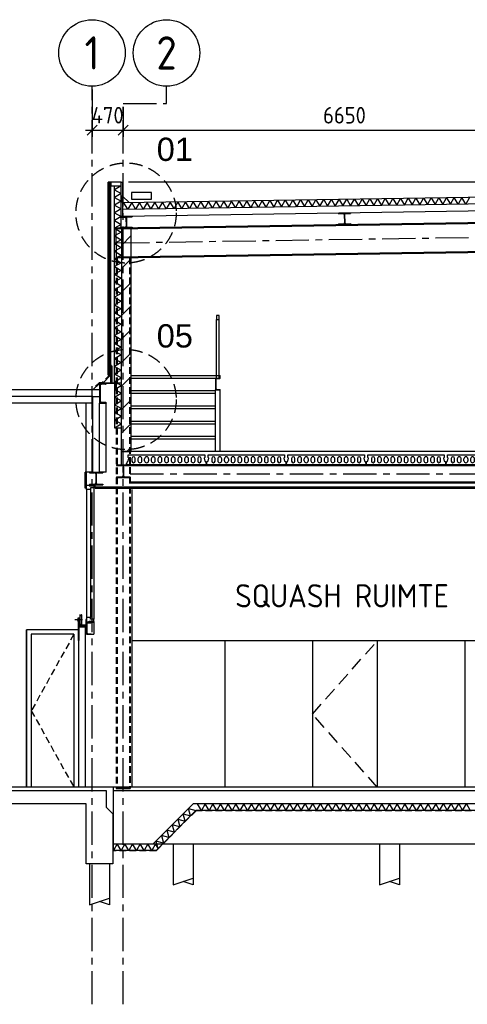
# Model space of a CAD drawing. Extents: x -2500 to 56900, y -500 to 41500.
# Tile 2 of 19: x 10655 to 17383, y 7612 to 22422. Entities that reach past the tile are written whole.
import ezdxf
from ezdxf.enums import TextEntityAlignment as Align

# ---------------------------------------------------------------- set-up
doc = ezdxf.new("R2010")
doc.units = 0
doc.header["$LTSCALE"] = 400
doc.header["$MEASUREMENT"] = 0
doc.header["$PDMODE"] = 1
doc.header["$PDSIZE"] = -15
for name, pattern in [('CENTER', [2, 1.25, -0.25, 0.25, -0.25]), ('DASHED', [0.75, 0.5, -0.25]), ('HIDDEN', [0.375, 0.25, -0.125])]:
    doc.linetypes.add(name, pattern=pattern)
doc.layers.get('0').update_dxf_attribs({"color": 6, "linetype": 'CONTINUOUS'})
doc.layers.get('Defpoints').update_dxf_attribs({"linetype": 'CONTINUOUS'})
for name, color, linetype in [('1002-B', 1, 'CONTINUOUS'), ('1004-B', 1, 'CONTINUOUS'), ('1005-B', 7, 'CONTINUOUS'), ('1006-B', 7, 'CONTINUOUS'), ('1010-B', 2, 'CONTINUOUS'), ('2110-B', 15, 'CONTINUOUS'), ('2200-B', 7, 'CONTINUOUS'), ('2310-B', 15, 'CONTINUOUS'), ('2400-B', 14, 'CONTINUOUS'), ('2800-B', 4, 'CONTINUOUS'), ('3200-B', 40, 'CONTINUOUS'), ('3800-B', 40, 'CONTINUOUS'), ('4200-B', 142, 'CONTINUOUS'), ('4300-B', 142, 'CONTINUOUS'), ('4500-B', 142, 'CONTINUOUS'), ('B03', 7, 'CONTINUOUS')]:
    doc.layers.add(name, color=color, linetype=linetype)
doc.styles.add('ARIAL', font='arial.ttf')
doc.styles.get("Standard").update_dxf_attribs({"font": 'ISOCP.shx'})
doc.dimstyles.get("Standard").update_dxf_attribs({"dimtxt": 0.18, "dimasz": 0.18, "dimexe": 0.18, "dimexo": 0.0625, "dimgap": 0.09, "dimtad": 0, "dimtih": 1, "dimtoh": 1, "dimdec": 0, "dimzin": 0, "dimdsep": 46, "dimtxsty": 'Standard', "dimcen": 0.09, "dimadec": 0, "dimazin": 0, "dimtfac": 1, "dimtdec": 0, "dimtofl": 0, "dimtmove": 2, "dimatfit": 3, "dimfxl": 0, "dimtolj": 1, "dimtzin": 0, "dimarcsym": 0})

# ---------------------------------------------------------------- blocks, each defined once
blk = doc.blocks.new('STDBCC12')
at = {"color": 0, "linetype": 'ByBlock', "lineweight": 25}
for p, q in [((0, 0), (100, 0)), ((0, 0), (0, -300)), ((100, 0), (100, -5)), ((10, -34), (10, -266)), ((93, -13), (25, -18)), ((93, -287), (25, -282)), ((100, -295), (100, -300)), ((0, -300), (100, -300))]:
    blk.add_line(p, q, dxfattribs=at)
for centre, radius, start, end in [((26, -34), 16, 94.5739, 180), ((92, -5), 8, 274.5739, 0), ((26, -266), 16, 180.0001, 265.4261), ((92, -295), 8, 359.9996, 85.4261)]:
    blk.add_arc(centre, radius, start, end, dxfattribs=at)
blk = doc.blocks.new('_Oblique')
at = {"color": 0, "linetype": 'ByBlock', "lineweight": -2}
blk.add_line((-0.5, -0.5), (0.5, 0.5), dxfattribs=at)
blk = doc.blocks.new('*D23')
at = {"layer": '1002-B', "color": 0, "lineweight": -2, "transparency": 16777216}
for p, q in [((18862, 21372), (18862, 20660)), ((12212, 21113), (12212, 20660)), ((12112, 20760), (18962, 20760))]:
    blk.add_line(p, q, dxfattribs=at)
at = {"layer": 'Defpoints', "color": 0, "transparency": 16777216}
for p in [(18862, 21422), (12212, 21163), (18862, 20760)]:
    blk.add_point(p, dxfattribs=at)
at = {"layer": '1002-B', "color": 0, "lineweight": -2, "transparency": 16777216, "xscale": 150, "yscale": 150, "zscale": 150, "rotation": 180}
blk.add_blockref('_Oblique', (12212, 20760), dxfattribs=at)
at = {"layer": '1002-B', "color": 0, "lineweight": -2, "transparency": 16777216, "xscale": 150, "yscale": 150, "zscale": 150}
blk.add_blockref('_Oblique', (18862, 20760), dxfattribs=at)
at = {"layer": '1002-B', "color": 0, "transparency": 16777216, "insert": (15537, 20985), "char_height": 250, "attachment_point": 5}
blk.add_mtext('\\A1;6650', dxfattribs=at)
blk = doc.blocks.new('STDBA003')
at = {"linetype": 'Continuous'}
blk.add_circle((0, 0), 5, dxfattribs=at)
blk.add_attdef('001', text='', height=5, dxfattribs=at).set_placement((0, 0), align=Align.MIDDLE)
blk = doc.blocks.new('*D25')
at = {"layer": '1002-B', "color": 0, "lineweight": -2, "transparency": 16777216}
for p, q in [((11742, 21372), (11742, 20660)), ((12212, 21113), (12212, 20660)), ((11642, 20760), (12312, 20760))]:
    blk.add_line(p, q, dxfattribs=at)
at = {"layer": 'Defpoints', "color": 0, "transparency": 16777216}
for p in [(11742, 21422), (12212, 21163), (12212, 20760)]:
    blk.add_point(p, dxfattribs=at)
at = {"layer": '1002-B', "color": 0, "lineweight": -2, "transparency": 16777216, "xscale": 150, "yscale": 150, "zscale": 150, "rotation": 180}
blk.add_blockref('_Oblique', (11742, 20760), dxfattribs=at)
at = {"layer": '1002-B', "color": 0, "lineweight": -2, "transparency": 16777216, "xscale": 150, "yscale": 150, "zscale": 150}
blk.add_blockref('_Oblique', (12212, 20760), dxfattribs=at)
at = {"layer": '1002-B', "color": 0, "transparency": 16777216, "insert": (11977, 20985), "char_height": 250, "attachment_point": 5}
blk.add_mtext('\\A1;470', dxfattribs=at)
blk = doc.blocks.new('stdbcg17')
at = {"color": 0, "linetype": 'ByBlock'}
for points, invisible_edges in [([(5.26071, 199.473412), (0, 200), (0, 0), (7.803301, 197.803301)], 5), ([(0, 200), (5.26071, 199.473412), (2.5, 200)], 1), ([(7.803301, 197.803301), (0, 0), (10, 192.5), (9.473412, 195.26071)], 3), ([(10, 192.5), (0, 0), (11.053175, 19.478579), (10, 25)], 3), ([(11.053175, 19.478579), (0, 0), (19.478579, 11.053175), (14.393398, 14.393398)], 3), ([(19.478579, 11.053175), (0, 0), (95.26071, 9.473412), (25, 10)], 7), ([(95.26071, 9.473412), (0, 0), (99.473412, 5.26071), (97.803301, 7.803301)], 3), ([(99.473412, 5.26071), (0, 0), (100, 0), (100, 2.5)], 1), ([(25, 10), (95.26071, 9.473412), (92.5, 10)], 1)]:
    blk.add_3dface(points, dxfattribs=dict(at, invisible_edges=invisible_edges))
blk = doc.blocks.new('STDBCA06')
at = {"color": 0, "linetype": 'ByBlock', "lineweight": 25}
for p, q in [((-100, 95), (-100, 85)), ((-100, 95), (100, 95)), ((-100, 85), (-21, 85)), ((-3, 67), (-3, -67)), ((3, 67), (3, -67)), ((21, 85), (100, 85)), ((100, 95), (100, 85)), ((-100, -85), (-100, -95)), ((-100, -85), (-21, -85)), ((-100, -95), (100, -95)), ((21, -85), (100, -85)), ((100, -85), (100, -95))]:
    blk.add_line(p, q, dxfattribs=at)
for centre, start, end in [((-21, 67), 0, 90), ((21, 67), 90, 180), ((-21, -67), 270, 0), ((21, -67), 180, 270)]:
    blk.add_arc(centre, 18, start, end, dxfattribs=at)
blk = doc.blocks.new('Vb151y')
for p, q in [((80, -55), (80, -95)), ((130, -95), (130, -55)), ((170, -60), (170, -90)), ((230, -90), (230, -60)), ((270, -90), (270, -60)), ((330, -60), (330, -90)), ((370, -60), (370, -90)), ((430, -90), (430, -60)), ((470, -60), (470, -90)), ((530, -90), (530, -60)), ((570, -60), (570, -90)), ((630, -90), (630, -60)), ((670, -60), (670, -90)), ((730, -90), (730, -60)), ((770, -60), (770, -90)), ((830, -90), (830, -60)), ((870, -60), (870, -90)), ((930, -90), (930, -60)), ((970, -60), (970, -90)), ((1030, -90), (1030, -60)), ((1070, -55), (1070, -95)), ((1120, -95), (1120, -55))]:
    blk.add_line(p, q)
blk.add_lwpolyline([(1164.58, -48.46), (1174.99, -95.32), (1188.01, -98.57), (1195, -130), (1200, -130), (1200, -140), (1190, -150), (10, -150), (0, -140), (0, -130), (5, -130), (11.99, -98.57), (25.01, -95.32), (35.42, -48.46), (25, -40), (25, 0), (1175, 0), (1175, -40)], close=True)
for centre, radius, start, end in [((105, -55), 25, 0, 180), ((105, -95), 25, 180, 0), ((200, -60), 30, 0, 180), ((200, -90), 30, 180, 0), ((300, -60), 30, 0, 180), ((300, -90), 30, 180, 0), ((400, -60), 30, 0, 180), ((400, -90), 30, 180, 0), ((500, -60), 30, 0, 180), ((500, -90), 30, 180, 0), ((600, -60), 30, 0, 180), ((600, -90), 30, 180, 0), ((700, -60), 30, 0, 180), ((700, -90), 30, 180, 0), ((800, -60), 30, 0, 180), ((800, -90), 30, 180, 0), ((900, -60), 30, 0, 180), ((900, -90), 30, 180, 0), ((1000, -60), 30, 0, 180), ((1000, -90), 30, 180, 0), ((1095, -55), 25, 0, 180), ((1095, -95), 25, 180, 0)]:
    blk.add_arc(centre, radius, start, end)
blk = doc.blocks.new('STDBCC06')
at = {"color": 0, "linetype": 'ByBlock', "lineweight": 25}
for p, q in [((0, 0), (0, -180)), ((0, 0), (70, 0)), ((70, 0), (70, -3)), ((8, -23), (8, -157)), ((18, -12), (65, -9)), ((0, -180), (70, -180)), ((18, -168), (65, -171)), ((70, -177), (70, -180))]:
    blk.add_line(p, q, dxfattribs=at)
for centre, radius, start, end in [((19, -23), 11, 94.5739, 180), ((65, -3), 5.5, 274.5739, 360), ((19, -157), 11, 180, 265.4261), ((65, -177), 5.5, 360, 85.4261)]:
    blk.add_arc(centre, radius, start, end, dxfattribs=at)
blk = doc.blocks.new('STDBCA05')
at = {"color": 0, "linetype": 'ByBlock', "lineweight": 25}
for p, q in [((-90, 86), (-90, 76)), ((-90, 86), (90, 86)), ((-90, 76), (-18, 76)), ((-3, 61), (-3, -61)), ((3, 61), (3, -61)), ((18, 76), (90, 76)), ((90, 86), (90, 76)), ((-90, -76), (-90, -86)), ((-90, -76), (-18, -76)), ((-90, -86), (90, -86)), ((18, -76), (90, -76)), ((90, -76), (90, -86))]:
    blk.add_line(p, q, dxfattribs=at)
for centre, start, end in [((-18, 61), 0, 90), ((18, 61), 90, 180), ((-18, -61), 270, 0), ((18, -61), 180, 270)]:
    blk.add_arc(centre, 15, start, end, dxfattribs=at)
blk = doc.blocks.new('stdbcf12')
at = {"color": 0, "linetype": 'ByBlock'}
for points, invisible_edges in [([(0, 0), (8.23923, 98.248653), (4, 100), (0, 100)], 1), ([(8.23923, 98.248653), (0, 0), (10, 22), (9.995176, 94.008503)], 3), ([(10, 22), (0, 0), (13.51372, 13.520524), (10.842021, 17.585886)], 3), ([(13.51372, 13.520524), (0, 0), (21.998588, 10.00821), (17.581551, 10.850174)], 3), ([(21.998588, 10.00821), (0, 0), (98.245053, 8.245038), (94, 10)], 3), ([(98.245053, 8.245038), (0, 0), (100, 0), (100.003412, 4.003391)], 1)]:
    blk.add_3dface(points, dxfattribs=dict(at, invisible_edges=invisible_edges))

msp = doc.modelspace()

# ---------------------------------------------------------------- hatches: boundary and pattern name
at = {"layer": '1005-B'}
h = msp.add_hatch(dxfattribs=at)
h.set_pattern_fill('ANSI31', color=256, scale=2000, style=0)
h.set_pattern_definition([(45, (41742.78, -100258.32), (-176.7767, 176.7767), [])])
h.paths.add_polyline_path([(12332.1, 15927.2), (12332.1, 19293.7), (12182.4, 19291.4), (12182.1, 15927.2)])

# ---------------------------------------------------------------- linework, layer by layer
at = {"layer": '1004-B', "linetype": 'CENTER'}
for p, q in [((11742.1, 7611.8), (11742.1, 21422.1)), ((12862.1, 21163.2), (12862.1, 21422.1)), ((12212.1, 7611.8), (12212.1, 21163.2)), ((12212.1, 21163.2), (12862.1, 21163.2))]:
    msp.add_line(p, q, dxfattribs=at)
at = {"layer": '1010-B', "linetype": 'DASHED'}
for centre in [(12253.6, 19514.6), (12253.6, 16708.3)]:
    msp.add_circle(centre, 753.2, dxfattribs=at)
at = {"layer": '2110-B'}
for p, q in [((12082.1, 16962.2), (12082.1, 19921.2)), ((25675.8, 19878.2), (12201.8, 19668.8)), ((12301.1, 19670.3), (12202.1, 19768.7)), ((12082.1, 16962.2), (12082.1, 16283.9)), ((12082.1, 16283.9), (12182.1, 16283.9))]:
    msp.add_line(p, q, dxfattribs=at)
for points in [[(12182.1, 19921.2), (12082.1, 19863.5), (12182.1, 19805.7), (12082.1, 19748), (12182.1, 19690.3), (12082.1, 19632.5), (12182.1, 19574.8), (12082.1, 19517), (12182.1, 19459.3), (12082.1, 19401.6), (12182.1, 19343.8), (12082.1, 19286.1), (12182.1, 19228.4), (12082.1, 19170.6), (12182.1, 19112.9), (12082.1, 19055.2), (12182.1, 18997.4), (12082.1, 18939.7), (12182.1, 18882), (12082.1, 18824.2), (12182.1, 18766.5), (12082.1, 18708.8), (12182.1, 18651), (12082.1, 18593.3), (12182.1, 18535.6), (12082.1, 18477.8), (12182.1, 18420.1), (12082.1, 18362.3), (12182.1, 18304.6), (12082.1, 18246.9), (12182.1, 18189.1), (12082.1, 18131.4), (12182.1, 18073.7), (12082.1, 18015.9), (12182.1, 17958.2), (12082.1, 17900.5), (12182.1, 17842.7), (12082.1, 17785), (12182.1, 17727.3), (12082.1, 17669.5), (12182.1, 17611.8), (12082.1, 17554.1), (12082.1, 17554.1), (12182.1, 17496.3), (12082.1, 17438.6), (12182.1, 17380.9), (12082.1, 17323.1), (12182.1, 17265.4), (12082.1, 17207.6), (12182.1, 17149.9), (12082.1, 17092.2)], [(14359.7, 19602.3), (14300.4, 19701.4), (14244.3, 19600.5), (14185, 19699.6), (14128.8, 19598.7), (14069.5, 19697.8), (14013.4, 19596.9), (13954.1, 19696), (13897.9, 19595.1), (13838.6, 19694.2), (13782.4, 19593.3), (13723.2, 19692.4), (13667, 19591.5), (13607.7, 19690.6), (13551.5, 19589.7), (13492.2, 19688.8), (13436.1, 19587.9), (13376.8, 19687), (13320.6, 19586.1), (13261.3, 19685.2), (13205.2, 19584.3), (13145.9, 19683.4), (13089.7, 19582.6), (13030.4, 19681.6), (12974.2, 19580.8), (12915, 19679.8), (12858.8, 19579), (12799.5, 19678.1), (12743.3, 19577.2), (12684.1, 19676.3), (12627.9, 19575.4), (12568.6, 19674.5), (12512.4, 19573.6), (12453.1, 19672.7), (12397, 19571.8), (12337.7, 19670.9), (12281.5, 19570), (12222.2, 19669.1), (12202.1, 19632.9)], [(14359.7, 19602.3), (14415.9, 19703.2), (14475.2, 19604.1), (14531.3, 19705), (14590.6, 19605.9), (14646.8, 19706.8), (14706.1, 19607.7), (14762.3, 19708.6), (14821.5, 19609.5), (14877.7, 19710.4), (14937, 19611.3), (14993.2, 19712.2), (15052.5, 19613.1), (15108.6, 19713.9), (15167.9, 19614.9), (15224.1, 19715.7), (15283.4, 19616.7), (15339.5, 19717.5), (15398.8, 19618.4), (15455, 19719.3), (15514.3, 19620.2), (15570.5, 19721.1), (15629.7, 19622), (15685.9, 19722.9), (15745.2, 19623.8), (15801.4, 19724.7), (15860.6, 19625.6), (15916.8, 19726.5), (15976.1, 19627.4), (16032.3, 19728.3), (16091.6, 19629.2), (16147.7, 19730.1), (16207, 19631), (16263.2, 19731.9), (16322.5, 19632.8), (16378.6, 19733.7), (16437.9, 19634.6), (16494.1, 19735.5), (16553.4, 19636.4), (16609.6, 19737.3), (16668.8, 19638.2), (16725, 19739.1), (16725, 19739.1), (16784.3, 19640), (16840.5, 19740.9), (16899.8, 19641.8), (16955.9, 19742.7), (17015.2, 19643.6), (17071.4, 19744.5), (17130.7, 19645.4), (17186.8, 19746.3)], [(17417.8, 19749.8), (17361.6, 19649), (17302.3, 19748), (17246.1, 19647.2), (17186.8, 19746.3)], [(12082.1, 16283.9), (12182.1, 16341.6), (12082.1, 16399.4), (12182.1, 16457.1), (12082.1, 16514.8), (12182.1, 16572.6), (12082.1, 16630.3), (12082.1, 16630.3), (12182.1, 16688), (12082.1, 16745.8), (12182.1, 16803.5), (12082.1, 16861.2), (12182.1, 16919), (12082.1, 16976.7), (12182.1, 17034.4), (12082.1, 17092.2)]]:
    msp.add_lwpolyline(points, dxfattribs=at)
msp.add_lwpolyline([(12336.1, 19722.2), (12636.1, 19722.2), (12636.1, 19822.2), (12336.1, 19822.2)], close=True, dxfattribs=at)
at = {"layer": '2200-B'}
msp.add_lwpolyline([(12332.1, 15927.2), (12332.1, 19293.7), (12182.4, 19291.4), (12182.1, 15927.2), (12332.1, 15927.2)], dxfattribs=at)
at = {"layer": '2310-B'}
for p, q in [((13303.5, 10527.2), (12703.5, 9927.2)), ((24650.6, 10527.2), (13303.5, 10527.2)), ((12062.1, 9927.2), (12062.1, 10027.2)), ((12703.5, 9927.2), (12062.1, 9927.2))]:
    msp.add_line(p, q, dxfattribs=at)
at = {"layer": '2310-B', "linetype": 'HIDDEN'}
for p, q in [((13305.6, 10522.2), (12705.6, 9922.2)), ((24648.6, 10522.2), (13305.6, 10522.2)), ((12057.1, 9942.2), (12057.1, 10451.6)), ((12705.6, 9922.2), (12057.1, 9922.2))]:
    msp.add_line(p, q, dxfattribs=at)
msp.add_lwpolyline([(12036.1, 17222.2), (12016.1, 17222.2), (12016.1, 17085.3), (11898.8, 16968.1), (11895.9, 16962.2), (11847.9, 16962.2), (11795, 16909.3)], dxfattribs=at)
at = {"layer": '2310-B'}
for points in [[(13029.5, 10394.6), (13141, 10364.7), (13111.1, 10476.3), (13222.7, 10446.4), (13192.8, 10557.9), (13304.3, 10528)], [(14194.8, 10527.2), (14137.1, 10627.2), (14079.3, 10527.2), (14021.6, 10627.2), (13963.9, 10527.2), (13906.1, 10627.2), (13848.4, 10527.2), (13790.7, 10627.2), (13732.9, 10527.2), (13675.2, 10627.2), (13617.5, 10527.2), (13559.7, 10627.2), (13502, 10527.2), (13444.2, 10627.2), (13386.5, 10527.2), (13328.8, 10627.2)], [(14194.8, 10527.2), (14252.5, 10627.2), (14310.3, 10527.2), (14368, 10627.2), (14425.7, 10527.2), (14483.5, 10627.2), (14541.2, 10527.2), (14598.9, 10627.2), (14656.7, 10527.2), (14714.4, 10627.2), (14772.2, 10527.2), (14829.9, 10627.2), (14887.6, 10527.2), (14945.4, 10627.2), (15003.1, 10527.2), (15060.8, 10627.2), (15118.6, 10527.2), (15176.3, 10627.2), (15234, 10527.2), (15291.8, 10627.2), (15349.5, 10527.2), (15407.2, 10627.2), (15465, 10527.2), (15522.7, 10627.2), (15580.4, 10527.2)], [(16966.1, 10527.2), (16908.3, 10627.2), (16850.6, 10527.2), (16792.9, 10627.2), (16735.1, 10527.2), (16677.4, 10627.2), (16619.7, 10527.2), (16561.9, 10627.2), (16504.2, 10527.2), (16446.5, 10627.2), (16388.7, 10527.2), (16331, 10627.2), (16273.3, 10527.2), (16215.5, 10627.2), (16157.8, 10527.2), (16100.1, 10627.2), (16042.3, 10527.2), (15984.6, 10627.2), (15926.9, 10527.2), (15869.1, 10627.2), (15811.4, 10527.2), (15753.6, 10627.2), (15695.9, 10527.2), (15638.2, 10627.2), (15580.4, 10527.2)], [(16966.1, 10527.2), (17023.8, 10627.2), (17081.6, 10527.2), (17139.3, 10627.2), (17197, 10527.2), (17254.8, 10627.2), (17312.5, 10527.2), (17370.2, 10627.2), (17428, 10527.2)], [(13029.5, 10394.6), (13059.4, 10283.1), (12947.8, 10313), (12977.7, 10201.4), (12866.2, 10231.3), (12896.1, 10119.8), (12784.5, 10149.7), (12814.4, 10038.1), (12702.9, 10068), (12732.8, 9956.5)], [(12728.3, 9973.3), (12697.2, 10027.2), (12639.4, 9927.2), (12581.7, 10027.2), (12523.9, 9927.2), (12466.2, 10027.2), (12408.5, 9927.2), (12350.7, 10027.2), (12293, 9927.2), (12235.3, 10027.2), (12177.5, 9927.2), (12119.8, 10027.2), (12062.1, 9927.2)]]:
    msp.add_lwpolyline(points, dxfattribs=at)
at = {"layer": '2400-B'}
for p, q in [((13611.1, 17032.2), (13611.1, 17912.2)), ((13651.1, 17032.2), (13651.1, 17912.2)), ((12332.1, 17072.2), (13666.1, 17072.2)), ((12332.1, 17032.2), (13666.1, 17032.2)), ((13666.1, 17032.2), (13666.1, 17072.2)), ((12332.1, 16843.2), (13596.1, 16843.2)), ((12332.1, 16803.2), (13596.1, 16803.2)), ((13596.1, 15927.2), (13596.1, 16852.2)), ((13666.1, 15927.2), (13666.1, 16852.2)), ((12332.1, 16614.2), (13596.1, 16614.2)), ((12332.1, 16574.2), (13596.1, 16574.2)), ((12332.1, 16385.2), (13596.1, 16385.2)), ((12332.1, 16345.2), (13596.1, 16345.2)), ((12332.1, 16156.2), (13596.1, 16156.2)), ((12332.1, 16116.2), (13596.1, 16116.2))]:
    msp.add_line(p, q, dxfattribs=at)
msp.add_lwpolyline([(13611.1, 17912.2), (13651.1, 17912.2), (13651.1, 17972.2), (13611.1, 17972.2)], close=True, dxfattribs=at)
at = {"layer": '2800-B'}
for p, q in [((25674.4, 19778.2), (12202.1, 19568.8)), ((12202.1, 19671.2), (12202.1, 19777.2)), ((12202.1, 19568.8), (12203.7, 19462.8)), ((25676.1, 19672.2), (12203.7, 19462.8)), ((25542.1, 15927.2), (12182.1, 15927.2)), ((12182.1, 15927.2), (12182.1, 15727.2)), ((12062.1, 10827.2), (25692.1, 10827.2)), ((12062.1, 10027.2), (12062.1, 10827.2)), ((12662.1, 10027.2), (13262.1, 10627.2)), ((24692.1, 10627.2), (13262.1, 10627.2)), ((12062.1, 10027.2), (12662.1, 10027.2))]:
    msp.add_line(p, q, dxfattribs=at)
at = {"layer": '2800-B', "color": 2}
for p, q in [((12100.1, 19290.1), (25610.1, 19500.1)), ((12100.3, 19275.5), (25610.3, 19485.5)), ((12100.1, 19290.1), (12107.1, 18840.2)), ((12106.8, 18854.8), (25616.8, 19064.8)), ((12107.1, 18840.2), (25617.1, 19050.2)), ((12317.1, 15727.2), (25407.1, 15727.2)), ((12317.1, 15714.2), (25407.1, 15714.2)), ((12317.1, 15470.2), (25407.1, 15470.2)), ((12317.1, 15457.2), (25407.1, 15457.2)), ((12107.1, 10868.2), (12317.1, 10868.2)), ((12107.1, 10857.2), (12317.1, 10857.2))]:
    msp.add_line(p, q, dxfattribs=at)
at = {"layer": '2800-B', "color": 2, "linetype": 'CENTER'}
for p, q in [((12103.6, 19065.2), (25613.6, 19275.2)), ((12317.1, 15592.2), (25407.1, 15592.2))]:
    msp.add_line(p, q, dxfattribs=at)
at = {"layer": '2800-B', "color": 2, "linetype": 'HIDDEN'}
for p, q in [((12317.1, 18843.5), (12107.1, 18840.2)), ((12107.1, 18840.2), (12107.1, 16283.9)), ((12118.1, 18840.2), (12118.1, 16283.9)), ((12306.1, 18843.3), (12306.1, 10868.2)), ((12317.1, 18843.5), (12317.1, 10857.2)), ((12107.1, 16284), (12107.1, 10857.2)), ((12118.1, 16283.9), (12118.1, 10868.2))]:
    msp.add_line(p, q, dxfattribs=at)
at = {"layer": '2800-B', "color": 8}
for p, q in [((12662.1, 10027.2), (25292.1, 10027.2)), ((12962.1, 10027.2), (12962.1, 9406.9)), ((13262.1, 10027.2), (13262.1, 9406.9)), ((16062.1, 10027.2), (16062.1, 9406.9)), ((16362.1, 10027.2), (16362.1, 9406.9)), ((12962.1, 9406.9), (13262.1, 9506.9)), ((16062.1, 9406.9), (16362.1, 9506.9)), ((13262.1, 9406.9), (13112.1, 9456.9)), ((16362.1, 9406.9), (16212.1, 9456.9))]:
    msp.add_line(p, q, dxfattribs=at)
at = {"layer": '3200-B'}
for p, q in [((11637.3, 15377.2), (11637.3, 15617.2)), ((11657.3, 15617.2), (11637.3, 15617.2)), ((11657.3, 15421.2), (11657.3, 15617.2)), ((11657.3, 15377.2), (11637.3, 15377.2)), ((11657.3, 15354.2), (11657.3, 13430.2)), ((11720.3, 15354.2), (11720.3, 13430.2)), ((11771.3, 15379.2), (11771.3, 13405.2)), ((11600.3, 13397.2), (11485.2, 13397.2)), ((11532.1, 13372.2), (11532.1, 13082.2)), ((11542.1, 13372.2), (11542.1, 13082.2)), ((11552.1, 13402.2), (11557.1, 13402.2)), ((11552.1, 13392.2), (11557.1, 13392.2)), ((11771.3, 13357.2), (11771.3, 13177.2)), ((10762.1, 10877.2), (10762.1, 13244.2)), ((11652.1, 13292.2), (11542.1, 13292.2)), ((11542.1, 10877.2), (11542.1, 13282.2)), ((11642.1, 13282.2), (11542.1, 13282.2)), ((11642.1, 10877.2), (11642.1, 13282.2)), ((11647.1, 13242.2), (11647.1, 13282.2)), ((11657.3, 13242.2), (11647.1, 13242.2)), ((11652.1, 13247.2), (11652.1, 13292.2)), ((11657.3, 13242.2), (11657.3, 13202.2)), ((10829.1, 13177.2), (10829.1, 10877.2)), ((11469.1, 13177.2), (10829.1, 13177.2)), ((11469.1, 13177.2), (11469.1, 10877.2)), ((11542.1, 13082.2), (11532.1, 13082.2)), ((11536.1, 13082.2), (11536.1, 10877.2)), ((11727.3, 13177.2), (11771.3, 13177.2))]:
    msp.add_line(p, q, dxfattribs=at)
at = {"layer": '3200-B', "linetype": 'HIDDEN'}
for p, q in [((11469.1, 13177.2), (10829.1, 12027.2)), ((10829.1, 12027.2), (11469.1, 10877.2))]:
    msp.add_line(p, q, dxfattribs=at)
at = {"layer": '3200-B'}
for points in [[(11657.3, 15354.2), (11657.3, 15421.2), (11657.3, 15421.2), (11687.8, 15421.2), (11697.3, 15421.2), (11697.3, 15411.2), (11697.3, 15411.2), (11771.3, 15411.2), (11771.3, 15379.2), (11720.3, 15379.2), (11720.3, 15354.2)], [(11700.3, 15427.2), (11700.3, 15414.2), (11771.3, 15414.2), (11771.3, 15427.2)], [(11522.1, 13387.2), (11527.1, 13387.2), (11527.1, 13407.2), (11522.1, 13407.2)], [(11527.1, 13372.2), (11547.1, 13372.2), (11547.1, 13422.2), (11527.1, 13422.2)], [(11547.1, 13387.2), (11552.1, 13387.2), (11552.1, 13407.2), (11547.1, 13407.2)], [(11557.1, 13322.2), (11562.1, 13322.2), (11562.1, 13472.2), (11557.1, 13472.2)], [(11582.1, 13322.2), (11587.1, 13322.2), (11587.1, 13472.2), (11582.1, 13472.2)], [(11657.3, 13430.2), (11657.3, 13363.2), (11657.3, 13363.2), (11687.8, 13363.2), (11697.3, 13363.2), (11697.3, 13373.2), (11697.3, 13373.2), (11771.3, 13373.2), (11771.3, 13405.2), (11720.3, 13405.2), (11720.3, 13430.2)], [(11700.3, 13357.2), (11700.3, 13370.2), (11771.3, 13370.2), (11771.3, 13357.2)]]:
    msp.add_lwpolyline(points, close=True, dxfattribs=at)
msp.add_circle((11572.1, 13322.2), 10, dxfattribs=at)
msp.add_arc((11572.1, 13472.2), 10, 180, 0, dxfattribs=at)
at = {"layer": '3800-B'}
for p, q in [((11986.1, 17077.2), (11986.1, 19977.2)), ((12006.1, 19977.2), (11986.1, 19977.2)), ((12006.1, 17077.2), (12006.1, 19977.2)), ((12026.1, 16962.2), (12026.1, 19921.2)), ((12182.1, 19291.4), (12182.1, 19921.2)), ((25561.7, 19976.4), (12289.3, 19977.2)), ((11907.1, 16962.2), (12026.1, 17081.2)), ((12006.1, 17077.2), (11986.1, 17077.2)), ((12026.1, 16962.2), (12182.1, 16962.2))]:
    msp.add_line(p, q, dxfattribs=at)
for points in [[(12006.1, 19927.2), (12026.1, 19927.2), (12026.1, 19977.2), (12006.1, 19977.2)], [(12026.1, 19921.2), (12182.1, 19921.2), (12182.1, 19977.2), (12026.1, 19977.2)], [(12202.1, 19462.7), (12182.1, 19462.7), (12182.1, 19977.2), (12202.1, 19977.2)], [(12006.1, 19427.2), (12026.1, 19427.2), (12026.1, 19477.2), (12006.1, 19477.2)], [(12006.1, 18927.2), (12026.1, 18927.2), (12026.1, 18977.2), (12006.1, 18977.2)], [(12006.1, 18427.2), (12026.1, 18427.2), (12026.1, 18477.2), (12006.1, 18477.2)], [(12006.1, 17927.2), (12026.1, 17927.2), (12026.1, 17977.2), (12006.1, 17977.2)], [(12006.1, 17427.2), (12026.1, 17427.2), (12026.1, 17477.2), (12006.1, 17477.2)], [(12026.1, 16962.2), (12046.1, 16962.2), (12046.1, 17212.2), (12026.1, 17212.2)], [(12006.1, 17087.2), (12026.1, 17087.2), (12026.1, 17137.2), (12006.1, 17137.2)]]:
    msp.add_lwpolyline(points, close=True, dxfattribs=at)
at = {"layer": '4200-B'}
for p, q in [((12342.1, 15354.5), (12342.1, 10877.2)), ((18757.1, 13078.2), (12342.1, 13078.2)), ((13740.1, 13078.2), (13740.1, 10877.2)), ((15055.1, 13078.2), (15055.1, 10877.2)), ((16029.1, 13078.2), (16029.1, 10877.2)), ((17344.1, 13078.2), (17344.1, 10877.2))]:
    msp.add_line(p, q, dxfattribs=at)
at = {"layer": '4200-B', "linetype": 'DASHED'}
for p, q in [((15055.1, 11977.7), (16029.1, 13078.2)), ((16029.1, 10877.2), (15055.1, 11977.7))]:
    msp.add_line(p, q, dxfattribs=at)
at = {"layer": '4300-B'}
msp.add_line((25812.1, 10877.7), (12062.1, 10877.2), dxfattribs=at)
at = {"layer": '4500-B'}
for p, q in [((11791.3, 15397.2), (25362.1, 15397.2)), ((11791.3, 15397.2), (11791.3, 15377.2)), ((11791.3, 15377.2), (25362.1, 15377.2))]:
    msp.add_line(p, q, dxfattribs=at)
msp.add_lwpolyline([(11771.3, 15387.2), (11791.3, 15387.2), (11791.3, 15427.2), (11771.3, 15427.2)], close=True, dxfattribs=at)
at = {"layer": 'B03'}
for p, q in [((11852.1, 16952.2), (11752.1, 16852.2)), ((11852.1, 16852.2), (2473.7, 16852.2)), ((11752.1, 16752.2), (2473.7, 16752.2)), ((11752.1, 16652.2), (11752.1, 16752.2)), ((11752.1, 16752.2), (11852.1, 16752.2)), ((11752.1, 16652.2), (2473.7, 16652.2)), ((11652.1, 15617.2), (11652.1, 16652.2)), ((11752.1, 15617.2), (11752.1, 16652.2)), ((11852.1, 15617.2), (11852.1, 16652.2)), ((11852.1, 16652.2), (11952.1, 16652.2)), ((11952.1, 15617.2), (11952.1, 16652.2)), ((11752.1, 15617.2), (11652.1, 15617.2)), ((11952.1, 15617.2), (11852.1, 15617.2)), ((10756.1, 10877.2), (10756.1, 13244.2)), ((11532.1, 13244.2), (10756.1, 13244.2)), ((12062.1, 10877.2), (2443.5, 10877.2)), ((12062.1, 10827.2), (12062.1, 10877.2)), ((11702.1, 9727.2), (11702.1, 9106.9)), ((12002.1, 9727.2), (12002.1, 9106.9)), ((11702.1, 9106.9), (12002.1, 9206.9)), ((12002.1, 9106.9), (11852.1, 9156.9))]:
    msp.add_line(p, q, dxfattribs=at)
for points in [[(2627.7, 10827.2), (11952.1, 10827.2), (11952.1, 10577.2), (12052.1, 10477.2), (12052.1, 9727.2), (11652.1, 9727.2), (11652.1, 10627.2)], [(11652.1, 10627.2), (2633.5, 10627.2)]]:
    msp.add_lwpolyline(points, dxfattribs=at)

# ---------------------------------------------------------------- block references
at = {"layer": '1004-B', "linetype": 'Continuous', "xscale": 100, "yscale": 100, "zscale": 100}
for p, values in [((11742.1, 21922.1), {'001': '1'}), ((12862.1, 21922.1), {'001': '2'})]:
    msp.add_blockref('STDBA003', p, dxfattribs=at).add_auto_attribs(values)
at = {"layer": '2400-B'}
msp.add_blockref('STDBCC06', (13596.1, 17032.2), dxfattribs=at)
at = {"layer": '2800-B'}
for name, p, rotation in [('STDBCA05', (12255.9, 19378.1), 0.8905362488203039), ('STDBCA05', (15537.1, 19429.1), 0.8905362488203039), ('stdbcf12', (11657.3, 13302.2), 89.99346681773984)]:
    msp.add_blockref(name, p, dxfattribs=dict(at, rotation=rotation))
at = {"layer": '2800-B', "xscale": -1, "rotation": 90}
msp.add_blockref('stdbcg17', (12107.1, 16962.2), dxfattribs=at)
at = {"layer": '2800-B'}
for name, p in [('Vb151y', (12262.1, 15877.2)), ('Vb151y', (13462.1, 15877.2)), ('Vb151y', (14662.1, 15877.2)), ('Vb151y', (15862.1, 15877.2)), ('Vb151y', (17062.1, 15877.2)), ('STDBCA06', (12212.1, 15632.2)), ('STDBCA06', (11802.1, 15522.2)), ('STDBCC06', (11657.3, 13357.2))]:
    msp.add_blockref(name, p, dxfattribs=at)
at = {"layer": 'B03'}
msp.add_blockref('STDBCC12', (11852.1, 16952.2), dxfattribs=at)

# ---------------------------------------------------------------- texts
at = {"layer": '1006-B', "linetype": 'Continuous'}
msp.add_text('SQUASH RUIMTE', height=350, dxfattribs=at).set_placement((15499.7, 13755.9), align=Align.MIDDLE_CENTER)
at = {"layer": '1010-B', "style": 'ARIAL'}
for s, p in [('01', (12714.5, 20297.3)), ('05', (12714.5, 17491))]:
    msp.add_text(s, height=350, dxfattribs=at).set_placement(p)

# ---------------------------------------------------------------- dimensions: what is measured, and where the dimension line sits
at = {"layer": '1002-B'}
dim = msp.add_linear_dim(base=(12212.1, 20760.2), p1=(11742.1, 21422.1), p2=(12212.1, 21163.2), dimstyle='Standard', override={"dimscale": 100, "dimtxt": 2.5, "dimasz": 1.5, "dimexe": 1, "dimexo": 0.5, "dimgap": 1, "dimtad": 1, "dimtih": 0, "dimtoh": 0, "dimzin": 8, "dimblk": 'Oblique', "dimcen": -3, "dimdle": 1, "dimtfac": 1.384615, "dimtmove": 0, "dimatfit": 2, "dimldrblk": 'Oblique'}, dxfattribs=at)
dim.commit()
dim.dimension.update_dxf_attribs({"geometry": '*D25', "text_midpoint": (11977.1, 20760.2), "dimtype": 160})
dim = msp.add_linear_dim(base=(18862.1, 20760.2), p1=(12212.1, 21163.2), p2=(18862.1, 21422.1), dimstyle='Standard', override={"dimscale": 100, "dimtxt": 2.5, "dimasz": 1.5, "dimexe": 1, "dimexo": 0.5, "dimgap": 1, "dimtad": 1, "dimtih": 0, "dimtoh": 0, "dimzin": 8, "dimblk": 'Oblique', "dimcen": -3, "dimdle": 1, "dimtfac": 1.384615, "dimtmove": 0, "dimatfit": 2, "dimldrblk": 'Oblique'}, dxfattribs=at)
dim.commit()
dim.dimension.update_dxf_attribs({"geometry": '*D23', "text_midpoint": (15537.1, 20985.2)})

doc.saveas('drawing.dxf')
